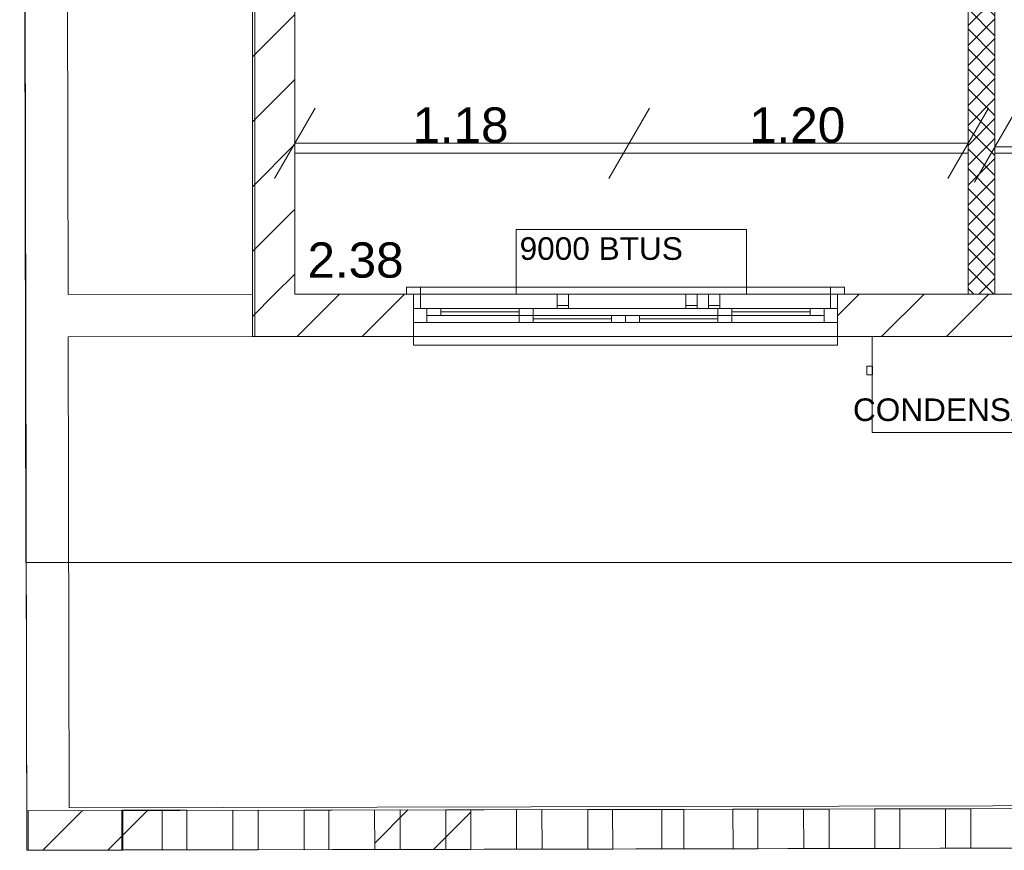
# Model space of a CAD drawing. Header units: millimetres. Extents: x 2826 to 3034, y 1533 to 1590.
# Tile 3 of 248: x 2923.64 to 2927.12, y 1545.31 to 1548.26. Entities that reach past the tile are written whole.
import ezdxf
from ezdxf.enums import TextEntityAlignment as Align

# ---------------------------------------------------------------- set-up
doc = ezdxf.new("R2010")
doc.units = ezdxf.units.MM
doc.layers.add('_Caneta_No__220', color=7, linetype='Continuous', lineweight=15, true_color=0x8a8a8a)
doc.styles.add('ESTILO_GERADO_2', font='arial.ttf')
pattern_1 = [(44.99999999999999, (15.86371711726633, 12.64104686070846), (-0.114904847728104, 0.114904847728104), [])]
pattern_2 = [(44.99999999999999, (15.86371711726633, 12.64104686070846), (-0.5745242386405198, 0.5745242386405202), []), (44.99999999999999, (15.74881226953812, 12.75595170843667), (-0.5745242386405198, 0.5745242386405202), [])]

# ---------------------------------------------------------------- blocks, each defined once
blk = doc.blocks.new('ARROWHEAD_2')
at = {"color": 0, "linetype": 'Continuous', "lineweight": 0}
for p, q in [((-0.3781315, -0.655), (0.3781315, 0.655)), ((0, 0), (-1, 0))]:
    blk.add_line(p, q, dxfattribs=at)
blk = doc.blocks.new('A$Cf44ad3b2')
at = {"layer": '_Caneta_No__220'}
h = blk.add_hatch(dxfattribs=at)
h.set_pattern_fill('TIJOLO_COMUM_0005', color=256, style=0, pattern_type=2)
h.set_pattern_definition([(44.99999999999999, (15.86371711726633, 12.64104686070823), (-0.114904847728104, 0.114904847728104), [])])
h.paths.add_polyline_path([(16.66371711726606, 13.99104686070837), (16.81371716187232, 13.99104686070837), (16.81371716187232, 18.81525648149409), (16.66371711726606, 18.81525648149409)])
h = blk.add_hatch(dxfattribs=at)
h.set_pattern_fill('GRELHA_5X5_DIAGONAL_0005', color=256, style=0, pattern_type=2)
h.set_pattern_definition([(44.99999999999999, (15.86371711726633, 12.64104686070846), (-0.03535533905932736, 0.03535533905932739), []), (135.0000000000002, (15.86371711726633, 12.64104686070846), (0.03535533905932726, 0.03535533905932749), [])])
h.paths.add_polyline_path([(19.29157092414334, 16.96104687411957), (19.19657093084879, 16.96104687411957), (19.19657093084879, 13.99104686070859), (19.29157092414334, 13.99104686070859)])
h = blk.add_hatch(dxfattribs=at)
h.set_pattern_fill('TIJOLO_COMUM_0005', color=256, style=0, pattern_type=2)
h.set_pattern_definition(pattern_1)
h.paths.add_polyline_path([(16.81371711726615, 13.99104686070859), (16.66371711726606, 13.99104686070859), (16.66371711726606, 13.8410468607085)])
h = blk.add_hatch(dxfattribs=at)
h.set_pattern_fill('TIJOLO_COMUM_0005', color=256, style=0, pattern_type=2)
h.set_pattern_definition(pattern_1)
h.paths.add_polyline_path([(16.81371711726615, 13.8410468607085), (17.23420180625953, 13.8410468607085), (17.23420180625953, 13.99104681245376), (16.81371711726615, 13.99104681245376)])
h = blk.add_hatch(dxfattribs=at)
h.set_pattern_fill('TIJOLO_COMUM_0005', color=256, style=0, pattern_type=2)
h.set_pattern_definition(pattern_1)
h.paths.add_polyline_path([(18.7342018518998, 13.8410468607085), (20.43837361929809, 13.8410468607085), (20.43837361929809, 13.99104693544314), (18.7342018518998, 13.99104669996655)])
h = blk.add_hatch(dxfattribs=at)
h.set_pattern_fill('DUPLA_1_4_0005', color=256, style=0, pattern_type=2)
h.set_pattern_definition(pattern_2)
h.paths.add_polyline_path([(15.86596720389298, 12.0217349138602), (16.20596645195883, 12.02248222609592), (16.20565873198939, 12.16248335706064), (15.86565948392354, 12.16173604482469)])
h = blk.add_hatch(dxfattribs=at)
h.set_pattern_fill('DUPLA_1_4_0005', color=256, style=0, pattern_type=2)
h.set_pattern_definition(pattern_2)
h.paths.add_polyline_path([(16.20241003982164, 12.02371959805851), (16.43240948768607, 12.02422513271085), (16.43210176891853, 12.16422571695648), (16.2021023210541, 12.16372018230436)])
h = blk.add_hatch(dxfattribs=at)
h.set_pattern_fill('DUPLA_1_4_0005', color=256, style=0, pattern_type=2)
h.set_pattern_definition([(44.99999999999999, (15.86371711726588, 12.64104686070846), (-0.5745242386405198, 0.5745242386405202), []), (44.99999999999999, (15.74881226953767, 12.75595170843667), (-0.5745242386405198, 0.5745242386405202), [])])
h.paths.add_polyline_path([(17.09685689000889, 12.02444053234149), (17.43685612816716, 12.02518784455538), (17.43654840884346, 12.16518868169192), (17.09654917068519, 12.1644413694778)])
h = blk.add_hatch(dxfattribs=at)
h.set_pattern_fill('DUPLA_1_4_0005', color=256, style=0, pattern_type=2)
h.set_pattern_definition([(44.99999999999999, (15.86371711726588, 12.64104686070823), (-0.5745242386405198, 0.5745242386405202), []), (44.99999999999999, (15.74881226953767, 12.75595170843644), (-0.5745242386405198, 0.5745242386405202), [])])
h.paths.add_polyline_path([(17.59890930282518, 12.02554403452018), (17.93890854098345, 12.0262913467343), (17.93860082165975, 12.16629218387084), (17.59860158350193, 12.16554487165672)])
h = blk.add_hatch(dxfattribs=at)
h.set_pattern_fill('DUPLA_1_4_0005', color=256, style=0, pattern_type=2)
h.set_pattern_definition(pattern_2)
h.paths.add_polyline_path([(18.61479959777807, 12.02777694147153), (18.95479883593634, 12.02852425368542), (18.95449111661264, 12.16852509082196), (18.61449187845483, 12.16777777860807)])
for p, q in [((15.84043293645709, 23.63887831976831), (15.86596720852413, 12.02173506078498)), ((15.84043293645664, 23.63887831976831), (15.86250077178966, 13.04104686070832)), ((16.66371711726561, 13.84104686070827), (16.66371711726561, 22.43887843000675)), ((16.81371711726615, 17.94104686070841), (16.81371711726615, 13.99104686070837)), ((19.19657093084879, 13.99104686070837), (19.19657093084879, 17.94104686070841)), ((19.29157093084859, 17.94104686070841), (19.29157093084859, 13.99104686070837)), ((17.00371711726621, 14.52540253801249), (17.80706983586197, 14.52540253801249)), ((18.18706983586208, 14.52540253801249), (19.00657093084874, 14.52540253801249)), ((16.81371711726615, 14.49104686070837), (16.81371711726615, 13.99104686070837)), ((19.19657093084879, 14.49104686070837), (16.81371711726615, 14.49104686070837)), ((19.19657093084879, 13.99104686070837), (19.19657093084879, 14.49104686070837)), ((19.29157093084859, 14.49104686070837), (19.29157093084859, 13.99104686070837)), ((23.09157093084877, 14.49104686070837), (19.29157093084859, 14.49104686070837)), ((17.20920176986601, 13.99104686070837), (17.20920176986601, 14.01604686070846)), ((17.20920176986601, 14.01604686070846), (17.25920176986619, 14.01604686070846)), ((18.70920176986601, 14.01604686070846), (17.25920176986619, 14.01604686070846)), ((17.25920176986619, 14.01604686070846), (17.25920176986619, 13.99104686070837)), ((18.70920176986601, 14.01604686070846), (18.75920176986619, 14.01604686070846)), ((18.70920176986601, 13.99104686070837), (18.70920176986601, 14.01604686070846)), ((18.75920176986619, 14.01604686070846), (18.75920176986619, 13.99104686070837)), ((16.81371711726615, 13.99104686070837), (19.19657093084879, 13.99104686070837)), ((16.81371711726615, 13.99104686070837), (19.19657093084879, 13.99104686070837)), ((17.2342017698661, 13.99104686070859), (17.20920176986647, 13.99104686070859)), ((17.25920176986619, 13.99104686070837), (17.20920176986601, 13.99104686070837)), ((17.2342017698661, 13.99104686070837), (17.20920176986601, 13.99104686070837)), ((17.2342017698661, 13.99104686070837), (17.20920176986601, 13.99104686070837)), ((17.2342017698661, 13.94104686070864), (17.2342017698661, 13.99104686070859)), ((18.7342017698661, 13.99104686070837), (17.2342017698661, 13.99104686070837)), ((17.2342017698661, 13.94104686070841), (17.2342017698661, 13.99104686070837)), ((17.2342017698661, 13.99104686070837), (17.25920176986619, 13.99104686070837)), ((17.2342017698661, 13.94104686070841), (17.2342017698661, 13.99104686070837)), ((17.2342017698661, 13.94104686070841), (17.2342017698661, 13.99104686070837)), ((17.25920176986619, 13.99104686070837), (17.25920176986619, 13.94104686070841)), ((18.70920176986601, 13.94104686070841), (18.70920176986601, 13.99104686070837)), ((18.70920176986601, 13.99104686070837), (18.7342017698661, 13.99104686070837)), ((18.75920176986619, 13.99104686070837), (18.70920176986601, 13.99104686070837)), ((18.7342017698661, 13.99104686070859), (18.75920176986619, 13.99104686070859)), ((18.7342017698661, 13.94104686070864), (18.7342017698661, 13.99104686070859)), ((18.7342017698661, 13.99104686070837), (18.7342017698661, 13.94104686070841)), ((18.7342017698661, 13.94104686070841), (18.7342017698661, 13.99104686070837)), ((18.7342017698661, 13.94104686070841), (18.7342017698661, 13.99104686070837)), ((18.7342017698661, 13.99104686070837), (18.75920176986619, 13.99104686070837)), ((18.7342017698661, 13.99104686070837), (18.75920176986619, 13.99104686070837)), ((19.29157093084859, 13.99104686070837), (23.09157093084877, 13.99104686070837)), ((19.29157093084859, 13.99104686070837), (23.09157093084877, 13.99104686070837)), ((17.2342017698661, 13.89104686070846), (17.2342017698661, 13.94104686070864)), ((17.25920176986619, 13.94104686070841), (17.2342017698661, 13.94104686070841)), ((17.2342017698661, 13.94104686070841), (17.28120176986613, 13.94104686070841)), ((17.2342017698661, 13.89104686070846), (17.2342017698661, 13.94104686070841)), ((17.2342017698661, 13.89104686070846), (17.2342017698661, 13.94104686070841)), ((17.28120176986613, 13.94104686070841), (17.65770176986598, 13.94104686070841)), ((17.28120176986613, 13.94104686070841), (17.28120176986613, 13.89104686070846)), ((17.28120176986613, 13.94104686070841), (17.33120176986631, 13.94104686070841)), ((17.28120176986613, 13.91604686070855), (17.28120176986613, 13.94104686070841)), ((17.33120176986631, 13.94104686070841), (17.33120176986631, 13.91604686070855)), ((17.33120176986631, 13.94104686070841), (17.60770176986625, 13.94104686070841)), ((17.60770176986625, 13.94104686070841), (17.9842017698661, 13.94104686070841)), ((17.60770176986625, 13.91604686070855), (17.60770176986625, 13.94104686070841)), ((17.60770176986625, 13.94104686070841), (17.65770176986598, 13.94104686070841)), ((17.65770176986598, 13.94104686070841), (17.65770176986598, 13.91604686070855)), ((17.9842017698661, 13.94104686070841), (18.36070176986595, 13.94104686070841)), ((18.31070176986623, 13.94104686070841), (18.68720176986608, 13.94104686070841)), ((18.31070176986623, 13.94104686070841), (18.36070176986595, 13.94104686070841)), ((18.31070176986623, 13.91604686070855), (18.31070176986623, 13.94104686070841)), ((18.36070176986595, 13.94104686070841), (18.36070176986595, 13.91604686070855)), ((18.36070176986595, 13.94104686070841), (18.6372017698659, 13.94104686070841)), ((18.6372017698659, 13.91604686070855), (18.6372017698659, 13.94104686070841)), ((18.6372017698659, 13.94104686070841), (18.68720176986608, 13.94104686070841)), ((18.68720176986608, 13.89104686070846), (18.68720176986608, 13.94104686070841)), ((18.68720176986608, 13.94104686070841), (18.7342017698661, 13.94104686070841)), ((18.68720176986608, 13.94104686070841), (18.68720176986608, 13.91604686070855)), ((18.7342017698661, 13.94104686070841), (18.70920176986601, 13.94104686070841)), ((18.7342017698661, 13.89104686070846), (18.7342017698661, 13.94104686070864)), ((18.7342017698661, 13.89104686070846), (18.7342017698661, 13.94104686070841)), ((18.7342017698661, 13.89104686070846), (18.7342017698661, 13.94104686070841)), ((17.33120176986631, 13.91604686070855), (17.28120176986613, 13.91604686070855)), ((17.60770176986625, 13.92854686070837), (17.33120176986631, 13.92854686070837)), ((17.60770176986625, 13.91604686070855), (17.33120176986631, 13.91604686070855)), ((17.60770176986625, 13.91604686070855), (17.65770176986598, 13.91604686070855)), ((17.60770176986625, 13.89104686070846), (17.60770176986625, 13.91604686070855)), ((17.65770176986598, 13.91604686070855), (17.60770176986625, 13.91604686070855)), ((17.65770176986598, 13.91604686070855), (17.65770176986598, 13.89104686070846)), ((17.65770176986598, 13.91604686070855), (17.93420176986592, 13.91604686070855)), ((17.93420176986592, 13.9035468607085), (17.65770176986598, 13.9035468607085)), ((17.93420176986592, 13.89104686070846), (17.93420176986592, 13.91604686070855)), ((17.93420176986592, 13.91604686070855), (17.9842017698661, 13.91604686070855)), ((17.9842017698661, 13.91604686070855), (18.03420176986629, 13.91604686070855)), ((17.9842017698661, 13.89104686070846), (17.9842017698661, 13.91604686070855)), ((17.9842017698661, 13.91604686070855), (17.9842017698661, 13.89104686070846)), ((18.03420176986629, 13.91604686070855), (18.03420176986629, 13.89104686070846)), ((18.03420176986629, 13.91604686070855), (18.31070176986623, 13.91604686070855)), ((18.31070176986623, 13.9035468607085), (18.03420176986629, 13.9035468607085)), ((18.36070176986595, 13.91604686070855), (18.31070176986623, 13.91604686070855)), ((18.31070176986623, 13.89104686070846), (18.31070176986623, 13.91604686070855)), ((18.31070176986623, 13.91604686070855), (18.36070176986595, 13.91604686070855)), ((18.6372017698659, 13.92854686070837), (18.36070176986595, 13.92854686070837)), ((18.6372017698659, 13.91604686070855), (18.36070176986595, 13.91604686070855)), ((18.36070176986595, 13.91604686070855), (18.36070176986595, 13.89104686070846)), ((18.68720176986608, 13.91604686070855), (18.6372017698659, 13.91604686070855)), ((17.2342017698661, 13.8410468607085), (17.2342017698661, 13.89104686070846)), ((17.28120176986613, 13.89104686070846), (17.2342017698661, 13.89104686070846)), ((17.2342017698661, 13.8410468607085), (17.2342017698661, 13.89104686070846)), ((17.65770176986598, 13.89104686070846), (17.28120176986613, 13.89104686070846)), ((17.9842017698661, 13.89104686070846), (17.60770176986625, 13.89104686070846)), ((17.65770176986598, 13.89104686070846), (17.60770176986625, 13.89104686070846)), ((17.93420176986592, 13.89104686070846), (17.65770176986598, 13.89104686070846)), ((17.9842017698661, 13.89104686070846), (17.93420176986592, 13.89104686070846)), ((18.36070176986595, 13.89104686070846), (17.9842017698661, 13.89104686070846)), ((18.03420176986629, 13.89104686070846), (17.9842017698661, 13.89104686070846)), ((18.31070176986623, 13.89104686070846), (18.03420176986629, 13.89104686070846)), ((18.68720176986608, 13.89104686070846), (18.31070176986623, 13.89104686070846)), ((18.36070176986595, 13.89104686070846), (18.31070176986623, 13.89104686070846)), ((18.7342017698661, 13.89104686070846), (18.68720176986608, 13.89104686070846)), ((18.7342017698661, 13.8410468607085), (18.7342017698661, 13.89104686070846)), ((18.7342017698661, 13.8410468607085), (18.7342017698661, 13.89104686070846)), ((34.686761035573, 13.84104686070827), (16.66371711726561, 13.84104686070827)), ((17.2342017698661, 13.81104686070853), (17.2342017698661, 13.8410468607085)), ((18.7342017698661, 13.8410468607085), (17.2342017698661, 13.8410468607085)), ((18.7342017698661, 13.8410468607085), (18.7342017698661, 13.81104686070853)), ((18.7342017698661, 13.81104686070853), (17.2342017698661, 13.81104686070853)), ((15.86250077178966, 13.04104686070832), (34.686761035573, 13.04104686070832)), ((34.6906689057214, 12.06311141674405), (15.86596720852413, 12.02173506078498))]:
    blk.add_line(p, q, dxfattribs=at)
for points in [[(16.67206089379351, 13.8410468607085), (34.68676103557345, 13.8410468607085), (34.6906689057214, 12.06311141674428), (41.0041924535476, 12.07698842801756), (41.0041924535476, 13.8410468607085), (56.84739547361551, 13.8410468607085), (56.84739547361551, 29.40864958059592), (46.86160292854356, 29.40864958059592), (46.86160292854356, 23.63887831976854), (34.68676103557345, 23.63887831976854), (34.68676103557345, 22.43887843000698), (16.67206089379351, 22.43887843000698)], [(18.41298455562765, 13.99104686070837), (18.41298455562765, 14.21973061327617), (17.59730349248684, 14.21973061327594), (17.59730349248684, 13.99104686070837)], [(17.78298455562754, 13.99104686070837), (17.74298455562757, 13.99104686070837), (17.74298455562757, 13.9510468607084), (17.78298455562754, 13.9510468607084)], [(18.23798455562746, 13.99104686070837), (18.1979845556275, 13.99104686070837), (18.1979845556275, 13.9510468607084), (18.23798455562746, 13.9510468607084)], [(18.31798455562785, 13.99104686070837), (18.27798455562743, 13.99104686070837), (18.27798455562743, 13.9510468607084), (18.31798455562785, 13.9510468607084)], [(17.74298455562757, 13.9510468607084), (17.74298455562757, 13.94104686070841), (17.78298455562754, 13.94104686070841), (17.78298455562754, 13.9510468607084)], [(18.1979845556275, 13.9510468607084), (18.1979845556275, 13.94104686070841), (18.23798455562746, 13.94104686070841), (18.23798455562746, 13.9510468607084)], [(18.27798455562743, 13.9510468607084), (18.27798455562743, 13.94104686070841), (18.31798455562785, 13.94104686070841), (18.31798455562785, 13.9510468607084)], [(19.72657093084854, 13.50104686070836), (18.85657093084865, 13.50104686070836), (18.85657093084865, 13.84104686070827), (19.72657093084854, 13.84104686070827)], [(18.8585709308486, 13.73604686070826), (18.8585709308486, 13.70604686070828), (18.83857093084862, 13.70604686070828), (18.83857093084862, 13.73604686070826)], [(18.8585709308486, 13.73604686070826), (18.8585709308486, 13.70604686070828), (18.83857093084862, 13.70604686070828), (18.83857093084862, 13.73604686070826)], [(15.87096720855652, 12.02173501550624), (34.69092172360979, 12.06311195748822), (34.69061392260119, 12.20311266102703), (15.87065940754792, 12.16173571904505)], [(15.86596720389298, 12.0217349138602), (16.20596645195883, 12.02248222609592), (16.20565873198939, 12.16248335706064), (15.86565948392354, 12.16173604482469)], [(16.20241003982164, 12.02371959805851), (16.43240948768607, 12.02422513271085), (16.43210176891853, 12.16422571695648), (16.2021023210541, 12.16372018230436)], [(16.20241003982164, 12.02371959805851), (16.43240948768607, 12.02422513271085), (16.43210176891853, 12.16422571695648), (16.2021023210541, 12.16372018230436)], [(16.20241003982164, 12.02371959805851), (16.43240948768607, 12.02422513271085), (16.43210176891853, 12.16422571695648), (16.2021023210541, 12.16372018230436)], [(16.20241003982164, 12.02371959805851), (16.43240948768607, 12.02422513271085), (16.43210176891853, 12.16422571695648), (16.2021023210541, 12.16372018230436)], [(16.20241003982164, 12.02371959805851), (16.43240948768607, 12.02422513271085), (16.43210176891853, 12.16422571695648), (16.2021023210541, 12.16372018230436)], [(16.20241003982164, 12.02371959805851), (16.43240948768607, 12.02422513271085), (16.43210176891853, 12.16422571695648), (16.2021023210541, 12.16372018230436)], [(16.344805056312, 12.02278753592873), (16.68480429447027, 12.02353484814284), (16.68449657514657, 12.16353568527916), (16.34449733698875, 12.16278837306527)], [(16.344805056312, 12.02278753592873), (16.68480429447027, 12.02353484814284), (16.68449657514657, 12.16353568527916), (16.34449733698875, 12.16278837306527)], [(16.344805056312, 12.02278753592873), (16.68480429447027, 12.02353484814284), (16.68449657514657, 12.16353568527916), (16.34449733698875, 12.16278837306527)], [(16.344805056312, 12.02278753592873), (16.68480429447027, 12.02353484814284), (16.68449657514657, 12.16353568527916), (16.34449733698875, 12.16278837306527)], [(16.344805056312, 12.02278753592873), (16.68480429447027, 12.02353484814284), (16.68449657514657, 12.16353568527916), (16.34449733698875, 12.16278837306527)], [(16.344805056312, 12.02278753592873), (16.68480429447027, 12.02353484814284), (16.68449657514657, 12.16353568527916), (16.34449733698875, 12.16278837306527)], [(16.344805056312, 12.02278753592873), (16.68480429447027, 12.02353484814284), (16.68449657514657, 12.16353568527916), (16.34449733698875, 12.16278837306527)], [(16.59480447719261, 12.02333703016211), (16.93480371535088, 12.02408434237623), (16.93449599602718, 12.16408517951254), (16.59449675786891, 12.16333786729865)], [(16.59480447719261, 12.02333703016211), (16.93480371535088, 12.02408434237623), (16.93449599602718, 12.16408517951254), (16.59449675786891, 12.16333786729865)], [(16.59480447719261, 12.02333703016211), (16.93480371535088, 12.02408434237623), (16.93449599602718, 12.16408517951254), (16.59449675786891, 12.16333786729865)], [(16.59480447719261, 12.02333703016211), (16.93480371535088, 12.02408434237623), (16.93449599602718, 12.16408517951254), (16.59449675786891, 12.16333786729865)], [(16.59480447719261, 12.02333703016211), (16.93480371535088, 12.02408434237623), (16.93449599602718, 12.16408517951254), (16.59449675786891, 12.16333786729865)], [(16.59480447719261, 12.02333703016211), (16.93480371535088, 12.02408434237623), (16.93449599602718, 12.16408517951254), (16.59449675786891, 12.16333786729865)], [(16.84685746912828, 12.0238910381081), (17.18685670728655, 12.02463835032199), (17.18654898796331, 12.16463918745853), (16.84654974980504, 12.16389187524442)], [(16.84685746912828, 12.0238910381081), (17.18685670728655, 12.02463835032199), (17.18654898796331, 12.16463918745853), (16.84654974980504, 12.16389187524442)], [(16.84685746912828, 12.0238910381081), (17.18685670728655, 12.02463835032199), (17.18654898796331, 12.16463918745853), (16.84654974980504, 12.16389187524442)], [(16.84685746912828, 12.0238910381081), (17.18685670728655, 12.02463835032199), (17.18654898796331, 12.16463918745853), (16.84654974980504, 12.16389187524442)], [(16.84685746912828, 12.0238910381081), (17.18685670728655, 12.02463835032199), (17.18654898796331, 12.16463918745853), (16.84654974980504, 12.16389187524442)], [(16.84685746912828, 12.0238910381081), (17.18685670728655, 12.02463835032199), (17.18654898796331, 12.16463918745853), (16.84654974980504, 12.16389187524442)], [(16.84685746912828, 12.0238910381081), (17.18685670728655, 12.02463835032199), (17.18654898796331, 12.16463918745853), (16.84654974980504, 12.16389187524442)], [(17.09685689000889, 12.02444053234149), (17.43685612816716, 12.02518784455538), (17.43654840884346, 12.16518868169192), (17.09654917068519, 12.1644413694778)], [(17.09685689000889, 12.02444053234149), (17.43685612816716, 12.02518784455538), (17.43654840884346, 12.16518868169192), (17.09654917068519, 12.1644413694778)], [(17.09685689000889, 12.02444053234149), (17.43685612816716, 12.02518784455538), (17.43654840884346, 12.16518868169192), (17.09654917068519, 12.1644413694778)], [(17.09685689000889, 12.02444053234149), (17.43685612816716, 12.02518784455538), (17.43654840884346, 12.16518868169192), (17.09654917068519, 12.1644413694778)], [(17.09685689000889, 12.02444053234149), (17.43685612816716, 12.02518784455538), (17.43654840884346, 12.16518868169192), (17.09654917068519, 12.1644413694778)], [(17.09685689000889, 12.02444053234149), (17.43685612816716, 12.02518784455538), (17.43654840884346, 12.16518868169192), (17.09654917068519, 12.1644413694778)], [(17.34890988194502, 12.0249945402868), (17.68890912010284, 12.02574185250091), (17.68860140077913, 12.16574268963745), (17.34860216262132, 12.16499537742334)], [(17.34890988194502, 12.0249945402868), (17.68890912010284, 12.02574185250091), (17.68860140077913, 12.16574268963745), (17.34860216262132, 12.16499537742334)], [(17.34890988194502, 12.0249945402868), (17.68890912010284, 12.02574185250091), (17.68860140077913, 12.16574268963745), (17.34860216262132, 12.16499537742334)], [(17.34890988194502, 12.0249945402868), (17.68890912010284, 12.02574185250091), (17.68860140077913, 12.16574268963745), (17.34860216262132, 12.16499537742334)], [(17.34890988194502, 12.0249945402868), (17.68890912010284, 12.02574185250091), (17.68860140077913, 12.16574268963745), (17.34860216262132, 12.16499537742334)], [(17.34890988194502, 12.0249945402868), (17.68890912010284, 12.02574185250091), (17.68860140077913, 12.16574268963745), (17.34860216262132, 12.16499537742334)], [(17.34890988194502, 12.0249945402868), (17.68890912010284, 12.02574185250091), (17.68860140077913, 12.16574268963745), (17.34860216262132, 12.16499537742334)], [(17.59890930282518, 12.02554403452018), (17.93890854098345, 12.0262913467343), (17.93860082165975, 12.16629218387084), (17.59860158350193, 12.16554487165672)], [(17.59890930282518, 12.02554403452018), (17.93890854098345, 12.0262913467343), (17.93860082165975, 12.16629218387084), (17.59860158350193, 12.16554487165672)], [(17.59890930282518, 12.02554403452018), (17.93890854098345, 12.0262913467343), (17.93860082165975, 12.16629218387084), (17.59860158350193, 12.16554487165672)], [(17.59890930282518, 12.02554403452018), (17.93890854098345, 12.0262913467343), (17.93860082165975, 12.16629218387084), (17.59860158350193, 12.16554487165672)], [(17.59890930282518, 12.02554403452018), (17.93890854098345, 12.0262913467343), (17.93860082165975, 12.16629218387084), (17.59860158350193, 12.16554487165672)], [(17.59890930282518, 12.02554403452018), (17.93890854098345, 12.0262913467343), (17.93860082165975, 12.16629218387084), (17.59860158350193, 12.16554487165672)], [(17.8509622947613, 12.02609804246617), (18.19096153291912, 12.02684535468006), (18.19065381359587, 12.1668461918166), (17.8506545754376, 12.16609887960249)], [(17.8509622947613, 12.02609804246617), (18.19096153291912, 12.02684535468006), (18.19065381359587, 12.1668461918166), (17.8506545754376, 12.16609887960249)], [(17.8509622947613, 12.02609804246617), (18.19096153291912, 12.02684535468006), (18.19065381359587, 12.1668461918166), (17.8506545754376, 12.16609887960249)], [(17.8509622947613, 12.02609804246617), (18.19096153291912, 12.02684535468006), (18.19065381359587, 12.1668461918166), (17.8506545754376, 12.16609887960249)], [(17.8509622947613, 12.02609804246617), (18.19096153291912, 12.02684535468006), (18.19065381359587, 12.1668461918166), (17.8506545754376, 12.16609887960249)], [(17.8509622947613, 12.02609804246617), (18.19096153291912, 12.02684535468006), (18.19065381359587, 12.1668461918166), (17.8506545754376, 12.16609887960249)], [(17.8509622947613, 12.02609804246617), (18.19096153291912, 12.02684535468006), (18.19065381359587, 12.1668461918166), (17.8506545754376, 12.16609887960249)], [(18.11274718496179, 12.02667343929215), (18.45274642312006, 12.02742075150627), (18.45243870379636, 12.16742158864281), (18.11243946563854, 12.16667427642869)], [(18.11274718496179, 12.02667343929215), (18.45274642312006, 12.02742075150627), (18.45243870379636, 12.16742158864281), (18.11243946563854, 12.16667427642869)], [(18.11274718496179, 12.02667343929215), (18.45274642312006, 12.02742075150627), (18.45243870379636, 12.16742158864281), (18.11243946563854, 12.16667427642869)], [(18.11274718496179, 12.02667343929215), (18.45274642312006, 12.02742075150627), (18.45243870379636, 12.16742158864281), (18.11243946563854, 12.16667427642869)], [(18.11274718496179, 12.02667343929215), (18.45274642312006, 12.02742075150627), (18.45243870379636, 12.16742158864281), (18.11243946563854, 12.16667427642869)], [(18.11274718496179, 12.02667343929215), (18.45274642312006, 12.02742075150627), (18.45243870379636, 12.16742158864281), (18.11243946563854, 12.16667427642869)], [(18.36480017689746, 12.02722744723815), (18.70479941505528, 12.02797475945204), (18.70449169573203, 12.16797559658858), (18.36449245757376, 12.16722828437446)], [(18.36480017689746, 12.02722744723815), (18.70479941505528, 12.02797475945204), (18.70449169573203, 12.16797559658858), (18.36449245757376, 12.16722828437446)], [(18.36480017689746, 12.02722744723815), (18.70479941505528, 12.02797475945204), (18.70449169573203, 12.16797559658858), (18.36449245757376, 12.16722828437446)], [(18.36480017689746, 12.02722744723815), (18.70479941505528, 12.02797475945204), (18.70449169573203, 12.16797559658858), (18.36449245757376, 12.16722828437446)], [(18.36480017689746, 12.02722744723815), (18.70479941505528, 12.02797475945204), (18.70449169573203, 12.16797559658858), (18.36449245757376, 12.16722828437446)], [(18.36480017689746, 12.02722744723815), (18.70479941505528, 12.02797475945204), (18.70449169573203, 12.16797559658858), (18.36449245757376, 12.16722828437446)], [(18.36480017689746, 12.02722744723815), (18.70479941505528, 12.02797475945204), (18.70449169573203, 12.16797559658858), (18.36449245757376, 12.16722828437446)], [(18.61479959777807, 12.02777694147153), (18.95479883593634, 12.02852425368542), (18.95449111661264, 12.16852509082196), (18.61449187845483, 12.16777777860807)], [(18.61479959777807, 12.02777694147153), (18.95479883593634, 12.02852425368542), (18.95449111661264, 12.16852509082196), (18.61449187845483, 12.16777777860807)], [(18.61479959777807, 12.02777694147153), (18.95479883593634, 12.02852425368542), (18.95449111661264, 12.16852509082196), (18.61449187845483, 12.16777777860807)], [(18.61479959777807, 12.02777694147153), (18.95479883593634, 12.02852425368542), (18.95449111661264, 12.16852509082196), (18.61449187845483, 12.16777777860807)], [(18.61479959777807, 12.02777694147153), (18.95479883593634, 12.02852425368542), (18.95449111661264, 12.16852509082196), (18.61449187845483, 12.16777777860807)], [(18.61479959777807, 12.02777694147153), (18.95479883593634, 12.02852425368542), (18.95449111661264, 12.16852509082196), (18.61449187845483, 12.16777777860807)], [(18.86685258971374, 12.02833094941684), (19.20685182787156, 12.02907826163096), (19.20654410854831, 12.1690790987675), (18.86654487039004, 12.16833178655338)], [(18.86685258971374, 12.02833094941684), (19.20685182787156, 12.02907826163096), (19.20654410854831, 12.1690790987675), (18.86654487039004, 12.16833178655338)], [(18.86685258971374, 12.02833094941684), (19.20685182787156, 12.02907826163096), (19.20654410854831, 12.1690790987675), (18.86654487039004, 12.16833178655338)], [(18.86685258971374, 12.02833094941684), (19.20685182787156, 12.02907826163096), (19.20654410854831, 12.1690790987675), (18.86654487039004, 12.16833178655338)], [(18.86685258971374, 12.02833094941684), (19.20685182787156, 12.02907826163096), (19.20654410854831, 12.1690790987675), (18.86654487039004, 12.16833178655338)], [(18.86685258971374, 12.02833094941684), (19.20685182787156, 12.02907826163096), (19.20654410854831, 12.1690790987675), (18.86654487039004, 12.16833178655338)], [(18.86685258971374, 12.02833094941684), (19.20685182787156, 12.02907826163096), (19.20654410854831, 12.1690790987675), (18.86654487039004, 12.16833178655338)], [(19.11685201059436, 12.02888044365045), (19.45685124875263, 12.02962775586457), (19.45654352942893, 12.16962859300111), (19.11654429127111, 12.16888128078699)], [(19.11685201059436, 12.02888044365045), (19.45685124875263, 12.02962775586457), (19.45654352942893, 12.16962859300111), (19.11654429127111, 12.16888128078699)], [(19.11685201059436, 12.02888044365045), (19.45685124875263, 12.02962775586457), (19.45654352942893, 12.16962859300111), (19.11654429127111, 12.16888128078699)], [(19.11685201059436, 12.02888044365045), (19.45685124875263, 12.02962775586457), (19.45654352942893, 12.16962859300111), (19.11654429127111, 12.16888128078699)], [(19.11685201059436, 12.02888044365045), (19.45685124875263, 12.02962775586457), (19.45654352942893, 12.16962859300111), (19.11654429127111, 12.16888128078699)], [(19.11685201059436, 12.02888044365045), (19.45685124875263, 12.02962775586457), (19.45654352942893, 12.16962859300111), (19.11654429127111, 12.16888128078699)]]:
    blk.add_lwpolyline(points, close=True, dxfattribs=at)
for points in [[(15.84076263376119, 23.48887831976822), (15.86596720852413, 12.02173506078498)], [(16.01164220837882, 13.98961397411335), (15.99076299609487, 23.48887831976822)], [(16.66371711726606, 18.81525643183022), (16.66371711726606, 13.99104686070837)], [(16.81371711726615, 13.99104686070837), (16.81371711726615, 17.94104686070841)], [(19.19657093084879, 16.96104687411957), (19.19657093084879, 13.99104686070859)], [(19.29157093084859, 13.99104686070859), (19.29157093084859, 16.96104687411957)], [(16.66371711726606, 13.99104722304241), (16.01164220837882, 13.98961397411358)], [(16.66371711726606, 13.8410468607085), (16.66371711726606, 13.99104722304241)], [(16.66371711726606, 13.8410468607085), (16.66371711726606, 13.99104686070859)], [(17.23420180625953, 13.99104686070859), (16.81371711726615, 13.99104686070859)], [(20.43837364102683, 13.99104686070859), (18.7342018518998, 13.99104686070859)], [(19.19657093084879, 13.99104686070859), (19.29157093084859, 13.99104686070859)], [(16.0119719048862, 13.83961433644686), (16.66371711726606, 13.8410468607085)], [(16.0156371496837, 12.17206439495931), (16.0119719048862, 13.83961433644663)], [(16.66371711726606, 13.8410468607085), (17.23420164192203, 13.8410468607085)], [(18.73420173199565, 13.8410468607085), (20.43837371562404, 13.8410468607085)], [(34.54033957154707, 12.21278135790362), (16.0156371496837, 12.17206439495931)], [(16.01596684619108, 12.02206475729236), (49.00480989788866, 12.09457364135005)], [(15.86596720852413, 12.02173506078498), (16.01596684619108, 12.02206475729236)]]:
    blk.add_lwpolyline(points, dxfattribs=at)
at = {"layer": '_Caneta_No__220', "xscale": 0.19, "yscale": 0.19, "zscale": 0.19, "rotation": 180}
for p in [(16.81371711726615, 14.52540253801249), (17.99706983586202, 14.52540253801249), (19.29157093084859, 14.5125230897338)]:
    blk.add_blockref('ARROWHEAD_2', p, dxfattribs=at)
at = {"layer": '_Caneta_No__220', "xscale": 0.19, "yscale": 0.19, "zscale": 0.19}
for p in [(17.99706983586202, 14.52540253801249), (19.19657093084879, 14.52540253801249)]:
    blk.add_blockref('ARROWHEAD_2', p, dxfattribs=at)
at = {"layer": '_Caneta_No__220', "style": 'ESTILO_GERADO_2'}
for s, height, p in [('9000 BTUS', 0.08000000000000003, (17.60949087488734, 14.11270296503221)), ('CONDENSADORA', 0.08000000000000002, (18.78919706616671, 13.54203117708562))]:
    blk.add_text(s, height=height, dxfattribs=at).set_placement(p)
at = {"layer": '_Caneta_No__220', "char_height": 0.125, "attachment_point": 5, "style": 'ESTILO_GERADO_2'}
for s, insert in [('\\A1;1.18', (17.40039098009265, 14.58922416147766)), ('\\A1;1.20', (18.59181788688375, 14.58922416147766)), ('\\A1;2.38', (17.02895094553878, 14.11126773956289))]:
    blk.add_mtext(s, dxfattribs=dict(at, insert=insert))
at = {"layer": '_Caneta_No__220', "style": 'ESTILO_GERADO_2'}
for p in [(50.27133814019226, 22.56743519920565), (50.87133814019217, 22.56743519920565)]:
    blk.add_attdef('txt', text='', height=0.12, dxfattribs=at).set_placement(p, align=Align.MIDDLE_CENTER)
blk.add_attdef('txt', text='', height=0.12, rotation=90, dxfattribs=at).set_placement((17.13625620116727, 18.42499490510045), align=Align.MIDDLE_CENTER)

msp = doc.modelspace()

# ---------------------------------------------------------------- block references
msp.add_blockref('A$Cf44ad3b2', (2907.796351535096, 1533.292972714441))

doc.saveas('drawing.dxf')
